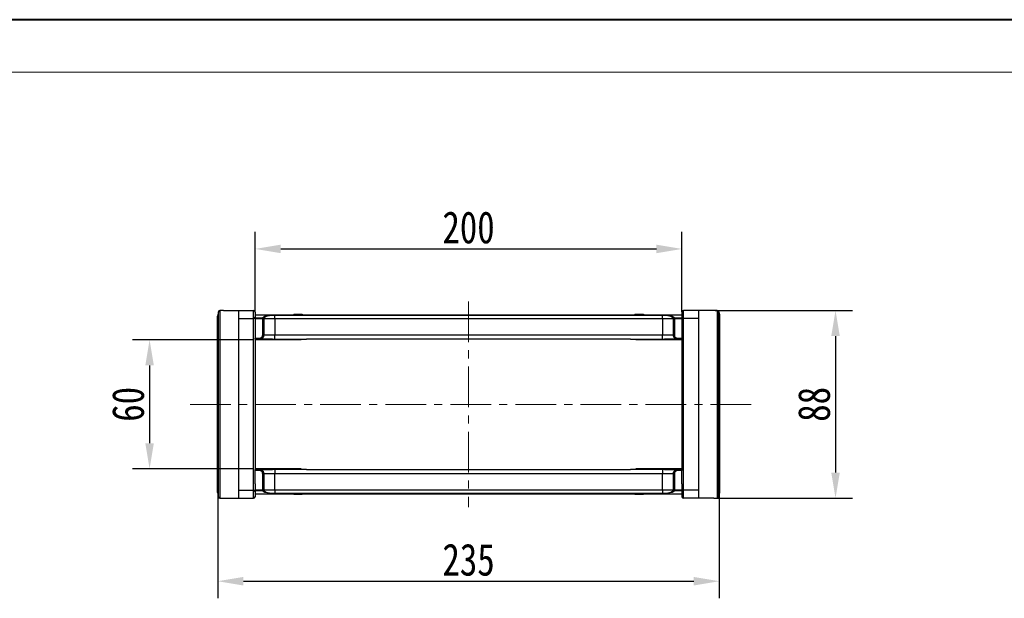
# Model space of a CAD drawing. Header units: millimetres. Extents: x -1595 to 486, y -108 to 1350.
# Tile 23 of 52: x -876 to -415, y 1079 to 1350. Entities that reach past the tile are written whole.
import ezdxf

# ---------------------------------------------------------------- set-up
doc = ezdxf.new("R2010")
doc.units = ezdxf.units.MM
doc.linetypes.add('CENTERX2', pattern=[20.32, 12.7, -2.54, 2.54, -2.54])
doc.styles.get("Standard").update_dxf_attribs({"font": '仿宋_GB2312.ttf', "width": 0.8})
doc.dimstyles.new('ISO-60.1', dxfattribs={"dimtxt": 15, "dimasz": 12, "dimexe": 8, "dimexo": 0.625, "dimgap": 2.5, "dimtad": 1, "dimdsep": 46, "dimtxsty": 'Standard', "dimcen": 2.5, "dimadec": 0, "dimazin": 0, "dimtfac": 1, "dimtmove": 0, "dimatfit": 3, "dimfxl": 0, "dimarcsym": 0})

# ---------------------------------------------------------------- blocks, each defined once
blk = doc.blocks.new('*D3716')
at = {"color": 0, "lineweight": -2}
for p, q in [((-766.48, 1200.57), (-823.31, 1200.57)), ((-815.31, 1188.57), (-815.31, 1152.07)), ((-766.48, 1140.07), (-823.31, 1140.07))]:
    blk.add_line(p, q, dxfattribs=at)
at = {"color": 0, "lineweight": 9}
for points in [[(-817.31, 1188.57), (-813.31, 1188.57), (-815.31, 1200.57)], [(-817.31, 1152.07), (-813.31, 1152.07), (-815.31, 1140.07)]]:
    blk.add_solid(points, dxfattribs=at)
at = {"layer": 'Defpoints', "color": 0, "lineweight": 9}
for p in [(-765.85, 1200.57), (-815.31, 1140.07), (-765.85, 1140.07)]:
    blk.add_point(p, dxfattribs=at)
at = {"color": 0, "lineweight": 9, "insert": (-825.31, 1170.32), "char_height": 15, "attachment_point": 5, "rotation": 90}
blk.add_mtext('60', dxfattribs=at)
blk = doc.blocks.new('*D3717')
at = {"color": 0, "lineweight": -2}
for p, q in [((-550.35, 1214.32), (-485.91, 1214.32)), ((-493.91, 1202.32), (-493.91, 1138.32)), ((-550.35, 1126.32), (-485.91, 1126.32))]:
    blk.add_line(p, q, dxfattribs=at)
at = {"color": 0, "lineweight": 9}
for points in [[(-495.91, 1202.32), (-491.91, 1202.32), (-493.91, 1214.32)], [(-495.91, 1138.32), (-491.91, 1138.32), (-493.91, 1126.32)]]:
    blk.add_solid(points, dxfattribs=at)
at = {"layer": 'Defpoints', "color": 0, "lineweight": 9}
for p in [(-550.97, 1214.32), (-550.97, 1126.32), (-493.91, 1126.32)]:
    blk.add_point(p, dxfattribs=at)
at = {"color": 0, "lineweight": 9, "insert": (-503.91, 1170.32), "char_height": 15, "attachment_point": 5, "rotation": 90}
blk.add_mtext('88', dxfattribs=at)
blk = doc.blocks.new('*D3718')
at = {"color": 0, "lineweight": -2}
for p, q in [((-765.85, 1213.65), (-765.85, 1251.11)), ((-565.85, 1213.65), (-565.85, 1251.11)), ((-753.85, 1243.11), (-577.85, 1243.11))]:
    blk.add_line(p, q, dxfattribs=at)
at = {"color": 0, "lineweight": 9}
for points in [[(-753.85, 1245.11), (-753.85, 1241.11), (-765.85, 1243.11)], [(-577.85, 1245.11), (-577.85, 1241.11), (-565.85, 1243.11)]]:
    blk.add_solid(points, dxfattribs=at)
at = {"layer": 'Defpoints', "color": 0, "lineweight": 9}
for p in [(-565.85, 1243.11), (-765.85, 1213.03), (-565.85, 1213.03)]:
    blk.add_point(p, dxfattribs=at)
at = {"color": 0, "lineweight": 9, "insert": (-665.85, 1253.11), "char_height": 15, "attachment_point": 5}
blk.add_mtext('200', dxfattribs=at)
blk = doc.blocks.new('*D3694')
at = {"color": 0, "lineweight": -2}
for p, q in [((-548.35, 1133.26), (-548.35, 1079.47)), ((-783.35, 1128.46), (-783.35, 1079.47)), ((-771.35, 1087.47), (-560.35, 1087.47))]:
    blk.add_line(p, q, dxfattribs=at)
at = {"color": 0, "lineweight": 9}
for points in [[(-771.35, 1089.47), (-771.35, 1085.47), (-783.35, 1087.47)], [(-560.35, 1089.47), (-560.35, 1085.47), (-548.35, 1087.47)]]:
    blk.add_solid(points, dxfattribs=at)
at = {"layer": 'Defpoints', "color": 0, "lineweight": 9}
for p in [(-548.35, 1133.89), (-783.35, 1129.09), (-548.35, 1087.47)]:
    blk.add_point(p, dxfattribs=at)
at = {"color": 0, "lineweight": 9, "insert": (-665.85, 1097.47), "char_height": 15, "attachment_point": 5}
blk.add_mtext('235', dxfattribs=at)

msp = doc.modelspace()

# ---------------------------------------------------------------- linework, layer by layer
at = {"color": 7, "lineweight": 40}
msp.add_line((467.158, 1350.477), (-1595.044, 1350.477), dxfattribs=at)
at = {"color": 7, "lineweight": 13}
msp.add_line((442.608, 1325.927), (-1472.293, 1325.927), dxfattribs=at)
at = {"color": 1, "linetype": 'CENTERX2', "lineweight": 13, "ltscale": 1.5}
for p, q in [((-665.853, 1218.473), (-665.853, 1122.16)), ((-796.276, 1170.317), (-531.855, 1170.317))]:
    msp.add_line(p, q, dxfattribs=at)
at = {"color": 7, "linetype": 'Continuous', "lineweight": 25}
for p, q in [((-783.074, 1126.963), (-783.074, 1213.67)), ((-782.339, 1214.272), (-782.339, 1126.361)), ((-780.736, 1214.317), (-781.453, 1214.317)), ((-781.453, 1214.317), (-781.453, 1214.303)), ((-780.736, 1214.317), (-773.653, 1214.317)), ((-773.653, 1214.317), (-773.653, 1126.317)), ((-773.653, 1214.317), (-766.603, 1214.317)), ((-766.603, 1210.506), (-766.603, 1214.317)), ((-765.853, 1213.567), (-765.853, 1211.185)), ((-565.853, 1213.567), (-565.853, 1211.185)), ((-565.103, 1210.506), (-565.103, 1214.317)), ((-558.053, 1214.317), (-565.103, 1214.317)), ((-558.053, 1214.317), (-558.053, 1126.317)), ((-550.971, 1214.317), (-558.053, 1214.317)), ((-550.253, 1214.317), (-550.971, 1214.317)), ((-550.253, 1214.317), (-550.253, 1214.303)), ((-549.368, 1214.272), (-549.368, 1126.361)), ((-548.633, 1126.963), (-548.633, 1213.67)), ((-783.453, 1128.955), (-783.453, 1211.678)), ((-783.439, 1211.825), (-783.439, 1128.808)), ((-773.653, 1210.506), (-766.603, 1210.506)), ((-766.603, 1130.127), (-766.603, 1210.506)), ((-765.853, 1212.317), (-665.853, 1212.317)), ((-765.853, 1211.185), (-765.853, 1207.576)), ((-765.853, 1210.901), (-762.317, 1210.901)), ((-762.317, 1210.412), (-765.853, 1210.412)), ((-762.317, 1210.412), (-762.317, 1210.901)), ((-762.317, 1210.412), (-761.822, 1210.444)), ((-762.314, 1210.317), (-762.317, 1210.412)), ((-762.314, 1202.817), (-762.314, 1210.317)), ((-762.314, 1210.317), (-761.818, 1210.317)), ((-761.822, 1210.444), (-761.818, 1210.317)), ((-761.818, 1210.317), (-761.818, 1202.817)), ((-756.657, 1210.317), (-761.818, 1210.317)), ((-756.657, 1212.153), (-665.853, 1212.153)), ((-756.657, 1212.153), (-756.657, 1212.113)), ((-756.657, 1210.317), (-756.657, 1212.113)), ((-665.853, 1212.113), (-756.657, 1212.113)), ((-756.657, 1210.317), (-756.657, 1202.817)), ((-665.853, 1210.317), (-756.657, 1210.317)), ((-747.753, 1212.517), (-747.753, 1212.317)), ((-747.753, 1212.517), (-747.508, 1212.517)), ((-747.508, 1212.517), (-747.508, 1212.317)), ((-747.508, 1212.517), (-747.323, 1212.517)), ((-747.323, 1212.517), (-747.323, 1212.317)), ((-747.323, 1212.517), (-746.748, 1212.517)), ((-746.748, 1212.517), (-746.748, 1212.317)), ((-746.748, 1212.517), (-745.741, 1212.517)), ((-745.741, 1212.517), (-745.741, 1212.317)), ((-745.741, 1212.517), (-745.682, 1212.517)), ((-745.682, 1212.517), (-745.682, 1212.317)), ((-745.682, 1212.517), (-744.955, 1212.517)), ((-744.955, 1212.517), (-744.955, 1212.317)), ((-744.955, 1212.517), (-744.836, 1212.517)), ((-744.836, 1212.317), (-744.836, 1212.517)), ((-744.836, 1212.517), (-744.443, 1212.517)), ((-744.443, 1212.517), (-744.443, 1212.317)), ((-744.443, 1212.517), (-743.763, 1212.517)), ((-743.763, 1212.517), (-743.763, 1212.317)), ((-743.763, 1212.517), (-743.758, 1212.517)), ((-743.758, 1212.317), (-743.758, 1212.517)), ((-665.853, 1212.317), (-565.853, 1212.317)), ((-665.853, 1212.153), (-575.05, 1212.153)), ((-575.05, 1212.113), (-665.853, 1212.113)), ((-575.05, 1210.317), (-665.853, 1210.317)), ((-587.949, 1212.517), (-587.949, 1212.317)), ((-587.949, 1212.517), (-587.944, 1212.517)), ((-587.944, 1212.517), (-587.944, 1212.317)), ((-587.944, 1212.517), (-587.264, 1212.517)), ((-587.264, 1212.517), (-587.264, 1212.317)), ((-587.264, 1212.517), (-586.871, 1212.517)), ((-586.871, 1212.517), (-586.871, 1212.317)), ((-586.871, 1212.517), (-586.752, 1212.517)), ((-586.752, 1212.517), (-586.752, 1212.317)), ((-586.752, 1212.517), (-586.025, 1212.517)), ((-586.025, 1212.517), (-586.025, 1212.317)), ((-586.025, 1212.517), (-585.966, 1212.517)), ((-585.966, 1212.517), (-585.966, 1212.317)), ((-585.966, 1212.517), (-584.959, 1212.517)), ((-584.959, 1212.517), (-584.959, 1212.317)), ((-584.959, 1212.517), (-584.384, 1212.517)), ((-584.384, 1212.517), (-584.384, 1212.317)), ((-584.384, 1212.517), (-584.199, 1212.517)), ((-584.199, 1212.517), (-584.199, 1212.317)), ((-584.199, 1212.517), (-583.954, 1212.517)), ((-583.954, 1212.517), (-583.954, 1212.317)), ((-575.05, 1212.153), (-575.05, 1212.113)), ((-575.05, 1210.317), (-575.05, 1212.113)), ((-569.889, 1210.317), (-575.05, 1210.317)), ((-575.05, 1210.317), (-575.05, 1202.817)), ((-569.889, 1210.317), (-569.885, 1210.444)), ((-569.889, 1202.817), (-569.889, 1210.317)), ((-569.889, 1210.317), (-569.393, 1210.317)), ((-569.885, 1210.444), (-569.39, 1210.412)), ((-569.39, 1210.412), (-569.393, 1210.317)), ((-569.393, 1210.317), (-569.393, 1202.817)), ((-569.39, 1210.901), (-565.853, 1210.901)), ((-569.39, 1210.901), (-569.39, 1210.412)), ((-565.853, 1210.412), (-569.39, 1210.412)), ((-565.853, 1211.185), (-565.853, 1207.576)), ((-558.053, 1210.506), (-565.103, 1210.506)), ((-565.103, 1130.127), (-565.103, 1210.506)), ((-548.268, 1211.825), (-548.268, 1128.808)), ((-548.253, 1128.955), (-548.253, 1211.678)), ((-765.853, 1207.576), (-765.853, 1201.317)), ((-565.853, 1207.576), (-565.853, 1201.317)), ((-765.853, 1201.317), (-763.823, 1201.317)), ((-765.853, 1200.817), (-765.853, 1201.317)), ((-763.823, 1200.817), (-765.853, 1200.817)), ((-765.853, 1200.817), (-765.853, 1139.817)), ((-744.253, 1200.567), (-765.853, 1200.567)), ((-763.823, 1201.317), (-763.823, 1200.817)), ((-757.711, 1200.817), (-763.823, 1200.817)), ((-762.314, 1202.817), (-761.818, 1202.817)), ((-761.818, 1202.817), (-756.657, 1202.817)), ((-756.657, 1200.817), (-756.657, 1202.817)), ((-756.657, 1202.817), (-665.853, 1202.817)), ((-756.657, 1200.817), (-741.771, 1200.817)), ((-744.253, 1200.567), (-744.253, 1200.817)), ((-665.853, 1200.817), (-741.746, 1200.817)), ((-665.853, 1202.817), (-575.05, 1202.817)), ((-589.961, 1200.817), (-665.853, 1200.817)), ((-589.936, 1200.817), (-575.05, 1200.817)), ((-587.453, 1200.567), (-587.453, 1200.817)), ((-565.853, 1200.567), (-587.453, 1200.567)), ((-575.05, 1202.817), (-569.889, 1202.817)), ((-575.05, 1200.817), (-575.05, 1202.817)), ((-567.884, 1200.817), (-573.996, 1200.817)), ((-569.889, 1202.817), (-569.393, 1202.817)), ((-567.884, 1201.317), (-565.853, 1201.317)), ((-567.884, 1200.817), (-567.884, 1201.317)), ((-565.853, 1200.817), (-567.884, 1200.817)), ((-565.853, 1201.317), (-565.853, 1200.817)), ((-565.853, 1200.817), (-565.853, 1139.817)), ((-744.253, 1140.067), (-765.853, 1140.067)), ((-765.853, 1139.817), (-763.823, 1139.817)), ((-765.853, 1139.317), (-765.853, 1139.817)), ((-763.823, 1139.817), (-763.823, 1139.317)), ((-763.823, 1139.817), (-757.711, 1139.817)), ((-756.657, 1139.816), (-756.657, 1137.817)), ((-741.771, 1139.816), (-756.657, 1139.816)), ((-744.253, 1139.816), (-744.253, 1140.067)), ((-741.746, 1139.817), (-665.853, 1139.817)), ((-665.853, 1139.817), (-589.961, 1139.817)), ((-575.05, 1139.816), (-589.936, 1139.816)), ((-565.853, 1140.067), (-587.453, 1140.067)), ((-587.453, 1139.816), (-587.453, 1140.067)), ((-575.05, 1139.816), (-575.05, 1137.817)), ((-573.996, 1139.817), (-567.884, 1139.817)), ((-567.884, 1139.317), (-567.884, 1139.817)), ((-567.884, 1139.817), (-565.853, 1139.817)), ((-565.853, 1139.817), (-565.853, 1139.317)), ((-763.823, 1139.317), (-765.853, 1139.317)), ((-765.853, 1133.057), (-765.853, 1139.317)), ((-761.818, 1137.817), (-762.314, 1137.817)), ((-762.314, 1130.317), (-762.314, 1137.817)), ((-761.818, 1137.817), (-761.818, 1130.317)), ((-756.657, 1137.817), (-761.818, 1137.817)), ((-756.657, 1130.317), (-756.657, 1137.817)), ((-665.853, 1137.817), (-756.657, 1137.817)), ((-575.05, 1137.817), (-665.853, 1137.817)), ((-569.889, 1137.817), (-575.05, 1137.817)), ((-575.05, 1130.317), (-575.05, 1137.817)), ((-569.393, 1137.817), (-569.889, 1137.817)), ((-569.889, 1130.317), (-569.889, 1137.817)), ((-569.393, 1137.817), (-569.393, 1130.317)), ((-565.853, 1139.317), (-567.884, 1139.317)), ((-565.853, 1133.057), (-565.853, 1139.317)), ((-765.853, 1133.057), (-765.853, 1129.448)), ((-762.317, 1130.221), (-762.314, 1130.317)), ((-761.818, 1130.317), (-762.314, 1130.317)), ((-761.818, 1130.317), (-761.822, 1130.189)), ((-761.818, 1130.317), (-756.657, 1130.317)), ((-756.657, 1130.317), (-756.657, 1128.52)), ((-756.657, 1130.317), (-665.853, 1130.317)), ((-665.853, 1130.317), (-575.05, 1130.317)), ((-575.05, 1130.317), (-575.05, 1128.52)), ((-575.05, 1130.317), (-569.889, 1130.317)), ((-569.393, 1130.317), (-569.889, 1130.317)), ((-569.885, 1130.189), (-569.889, 1130.317)), ((-569.393, 1130.317), (-569.39, 1130.221)), ((-565.853, 1133.057), (-565.853, 1129.448)), ((-781.453, 1126.33), (-781.453, 1126.317)), ((-781.453, 1126.317), (-780.736, 1126.317)), ((-780.736, 1126.317), (-773.653, 1126.317)), ((-773.653, 1130.127), (-766.603, 1130.127)), ((-773.653, 1126.317), (-766.603, 1126.317)), ((-766.603, 1126.317), (-766.603, 1130.127)), ((-765.853, 1130.221), (-762.317, 1130.221)), ((-762.317, 1129.732), (-765.853, 1129.732)), ((-765.853, 1129.448), (-765.853, 1127.067)), ((-665.853, 1128.317), (-765.853, 1128.317)), ((-762.317, 1129.732), (-762.317, 1130.221)), ((-761.822, 1130.189), (-762.317, 1130.221)), ((-756.657, 1128.48), (-756.657, 1128.52)), ((-756.657, 1128.52), (-665.853, 1128.52)), ((-665.853, 1128.48), (-756.657, 1128.48)), ((-747.753, 1128.117), (-747.753, 1128.317)), ((-747.508, 1128.117), (-747.753, 1128.117)), ((-747.508, 1128.117), (-747.508, 1128.317)), ((-747.323, 1128.117), (-747.508, 1128.117)), ((-747.323, 1128.117), (-747.323, 1128.317)), ((-746.748, 1128.117), (-747.323, 1128.117)), ((-746.748, 1128.117), (-746.748, 1128.317)), ((-745.741, 1128.117), (-746.748, 1128.117)), ((-745.741, 1128.117), (-745.741, 1128.317)), ((-745.682, 1128.117), (-745.741, 1128.117)), ((-745.682, 1128.117), (-745.682, 1128.317)), ((-744.955, 1128.117), (-745.682, 1128.117)), ((-744.955, 1128.117), (-744.955, 1128.317)), ((-744.836, 1128.117), (-744.955, 1128.117)), ((-744.836, 1128.117), (-744.836, 1128.317)), ((-744.443, 1128.117), (-744.836, 1128.117)), ((-744.443, 1128.117), (-744.443, 1128.317)), ((-743.763, 1128.117), (-744.443, 1128.117)), ((-743.763, 1128.117), (-743.763, 1128.317)), ((-743.758, 1128.117), (-743.763, 1128.117)), ((-743.758, 1128.117), (-743.758, 1128.317)), ((-665.853, 1128.52), (-575.05, 1128.52)), ((-575.05, 1128.48), (-665.853, 1128.48)), ((-565.853, 1128.317), (-665.853, 1128.317)), ((-587.949, 1128.317), (-587.949, 1128.117)), ((-587.944, 1128.117), (-587.949, 1128.117)), ((-587.944, 1128.117), (-587.944, 1128.317)), ((-587.264, 1128.117), (-587.944, 1128.117)), ((-587.264, 1128.117), (-587.264, 1128.317)), ((-586.871, 1128.117), (-587.264, 1128.117)), ((-586.871, 1128.317), (-586.871, 1128.117)), ((-586.752, 1128.117), (-586.871, 1128.117)), ((-586.752, 1128.117), (-586.752, 1128.317)), ((-586.025, 1128.117), (-586.752, 1128.117)), ((-586.025, 1128.117), (-586.025, 1128.317)), ((-585.966, 1128.117), (-586.025, 1128.117)), ((-585.966, 1128.117), (-585.966, 1128.317)), ((-584.959, 1128.117), (-585.966, 1128.117)), ((-584.959, 1128.117), (-584.959, 1128.317)), ((-584.384, 1128.117), (-584.959, 1128.117)), ((-584.384, 1128.117), (-584.384, 1128.317)), ((-584.199, 1128.117), (-584.384, 1128.117)), ((-584.199, 1128.117), (-584.199, 1128.317)), ((-583.954, 1128.117), (-584.199, 1128.117)), ((-583.954, 1128.117), (-583.954, 1128.317)), ((-575.05, 1128.48), (-575.05, 1128.52)), ((-569.39, 1130.221), (-569.885, 1130.189)), ((-569.39, 1130.221), (-565.853, 1130.221)), ((-569.39, 1130.221), (-569.39, 1129.732)), ((-565.853, 1129.732), (-569.39, 1129.732)), ((-565.853, 1129.448), (-565.853, 1127.067)), ((-565.103, 1126.317), (-565.103, 1130.127)), ((-558.053, 1130.127), (-565.103, 1130.127)), ((-558.053, 1126.317), (-565.103, 1126.317)), ((-550.971, 1126.317), (-558.053, 1126.317)), ((-550.971, 1126.317), (-550.253, 1126.317)), ((-550.253, 1126.33), (-550.253, 1126.317))]:
    msp.add_line(p, q, dxfattribs=at)
at = {"color": 8, "linetype": 'Continuous', "lineweight": 25}
for p, q in [((-782.372, 1214.272), (-782.339, 1214.272)), ((-549.335, 1214.272), (-549.368, 1214.272)), ((-782.339, 1126.361), (-782.372, 1126.361)), ((-549.368, 1126.361), (-549.335, 1126.361))]:
    msp.add_line(p, q, dxfattribs=at)
at = {"color": 7, "linetype": 'Continuous', "lineweight": 25}
for centre, radius, start, end in [((-782.339, 1213.523), 0.75, 92.57859, 168.79943), ((-782.339, 1213.522), 0.75, 89.97849, 168.65466), ((-766.603, 1213.567), 0.75, 0, 90), ((-565.103, 1213.567), 0.75, 90, 180), ((-549.368, 1213.522), 0.75, 11.34534, 90.02151), ((-549.368, 1213.523), 0.75, 11.20057, 87.42141), ((-782.706, 1211.678), 0.748, 168.67268, 179.99986), ((-782.703, 1211.678), 0.75, 168.82866, 180), ((-766.57, 1211.222), 0.717, 267.29247, 357.00858), ((-762.327, 1210.394), 0.508, 5.70659, 88.89252), ((-569.38, 1210.394), 0.508, 91.10748, 174.29341), ((-565.137, 1211.222), 0.717, 182.99142, 272.70753), ((-549.001, 1211.678), 0.748, 0.00014, 11.32732), ((-549.003, 1211.678), 0.75, 0, 11.17134), ((-782.703, 1128.955), 0.75, 180, 191.17134), ((-782.706, 1128.955), 0.748, 180.00014, 191.32732), ((-782.339, 1127.11), 0.75, 191.20057, 267.42141), ((-782.339, 1127.111), 0.75, 191.34534, 270.02151), ((-766.57, 1129.411), 0.717, 2.99142, 92.70753), ((-766.603, 1127.067), 0.75, 270, 0), ((-762.327, 1130.239), 0.508, 271.10748, 354.29341), ((-569.38, 1130.239), 0.508, 185.70659, 268.89252), ((-565.137, 1129.411), 0.717, 87.29247, 177.00858), ((-565.103, 1127.067), 0.75, 180, 270), ((-549.368, 1127.111), 0.75, 269.97849, 348.65466), ((-549.368, 1127.11), 0.75, 272.57859, 348.79943), ((-549.003, 1128.955), 0.75, 348.82866, 0), ((-549.001, 1128.955), 0.748, 348.67268, 359.99986)]:
    msp.add_arc(centre, radius, start, end, dxfattribs=at)
for centre, major_axis, ratio, start_param, end_param in [((-780.393, 1170.317), (0, 44), 0.9829545, 0.0245263, 0.0450049), ((-551.314, 1170.317), (0, 44), 0.9829545, 6.2381804, 6.258659), ((-742.778, 1202.817), (-1.279, 1.932), 0.4054038, 2.8565419, 2.8792622), ((-588.928, 1202.817), (1.279, 1.932), 0.4054038, 3.4039232, 3.4266434), ((-742.778, 1137.817), (1.279, 1.932), 0.4054038, 0.2623305, 0.2850507), ((-588.928, 1137.817), (-1.279, 1.932), 0.4054038, 5.9981346, 6.0208548), ((-780.393, 1170.317), (0, 44), 0.9829545, 3.0965878, 3.1170663), ((-551.314, 1170.317), (0, 44), 0.9829545, 3.166119, 3.1865975)]:
    msp.add_ellipse(centre, major_axis=major_axis, ratio=ratio, start_param=start_param, end_param=end_param, dxfattribs=at)
for points, knots in [([(-783.074, 1213.67), (-783.169, 1213.188), (-783.291, 1212.573), (-783.412, 1211.958), (-783.439, 1211.825)], [0, 0, 0, 0, 0.7828247, 1, 1, 1, 1]), ([(-781.454, 1214.304), (-781.456, 1214.304), (-781.762, 1214.297), (-782.068, 1214.285), (-782.372, 1214.272)], [0, 0, 0, 0, 0.006168, 1, 1, 1, 1]), ([(-549.335, 1214.272), (-549.436, 1214.276), (-549.742, 1214.29), (-550.048, 1214.297), (-550.253, 1214.302)], [0, 0, 0, 0, 0.3309286, 1, 1, 1, 1]), ([(-548.633, 1213.67), (-548.538, 1213.188), (-548.416, 1212.573), (-548.294, 1211.958), (-548.268, 1211.825)], [0, 0, 0, 0, 0.78282465, 1, 1, 1, 1]), ([(-762.317, 1210.901), (-762.232, 1211.007), (-762.084, 1211.192), (-761.571, 1211.438), (-760.822, 1211.689), (-759.859, 1211.892), (-758.782, 1212.035), (-757.817, 1212.127), (-757.08, 1212.144), (-756.657, 1212.153)], [0, 0, 0, 0, 0.171497, 0.3000877, 0.4286662, 0.6463504, 0.7521855, 0.8578829, 1, 1, 1, 1]), ([(-756.657, 1212.113), (-757.066, 1212.101), (-757.778, 1212.079), (-758.686, 1211.956), (-759.677, 1211.766), (-760.774, 1211.422), (-761.519, 1210.954), (-761.765, 1210.604), (-761.816, 1210.462), (-761.822, 1210.444)], [0, 0, 0, 0, 0.1441605, 0.2514116, 0.358864, 0.5773891, 0.8313602, 0.978387, 1, 1, 1, 1]), ([(-575.05, 1212.153), (-574.627, 1212.144), (-573.89, 1212.127), (-572.925, 1212.035), (-571.848, 1211.892), (-570.885, 1211.689), (-570.136, 1211.438), (-569.623, 1211.192), (-569.475, 1211.007), (-569.39, 1210.901)], [0, 0, 0, 0, 0.1421171, 0.2478145, 0.3536496, 0.5713338, 0.6999123, 0.828503, 1, 1, 1, 1]), ([(-569.885, 1210.444), (-569.958, 1210.585), (-570.142, 1210.938), (-570.939, 1211.422), (-572.029, 1211.766), (-573.021, 1211.956), (-573.929, 1212.079), (-574.641, 1212.101), (-575.05, 1212.113)], [0, 0, 0, 0, 0.1685696, 0.4225622, 0.6411057, 0.7485672, 0.8558274, 1, 1, 1, 1]), ([(-763.823, 1201.317), (-763.709, 1201.324), (-763.426, 1201.343), (-763.001, 1201.526), (-762.621, 1201.866), (-762.364, 1202.313), (-762.331, 1202.649), (-762.314, 1202.817)], [0, 0, 0, 0, 0.1452268, 0.3603998, 0.5741389, 0.7870548, 1, 1, 1, 1]), ([(-761.818, 1202.817), (-761.819, 1202.762), (-761.822, 1202.651), (-761.843, 1202.486), (-761.878, 1202.32), (-761.927, 1202.159), (-762.009, 1201.951), (-762.118, 1201.755), (-762.249, 1201.574), (-762.359, 1201.447), (-762.478, 1201.33), (-762.609, 1201.222), (-762.748, 1201.126), (-762.893, 1201.042), (-763.046, 1200.97), (-763.205, 1200.911), (-763.388, 1200.861), (-763.595, 1200.824), (-763.747, 1200.819), (-763.823, 1200.817)], [0, 0, 0, 0, 0.0523899, 0.1051422, 0.1590368, 0.2133258, 0.2656737, 0.3721305, 0.4263638, 0.4788672, 0.5317317, 0.585733, 0.6401263, 0.6929511, 0.7461417, 0.8004848, 0.8552258, 0.9271475, 1, 1, 1, 1]), ([(-757.711, 1200.817), (-757.697, 1200.817), (-757.346, 1200.817), (-756.994, 1200.817), (-756.657, 1200.817)], [0, 0, 0, 0, 0.0418062, 1, 1, 1, 1]), ([(-741.782, 1200.817), (-741.782, 1200.817), (-741.769, 1200.817), (-741.757, 1200.817), (-741.746, 1200.817)], [0, 0, 0, 0, 0.0632241, 1, 1, 1, 1]), ([(-575.05, 1200.817), (-574.713, 1200.817), (-574.361, 1200.817), (-574.01, 1200.817), (-573.996, 1200.817)], [0, 0, 0, 0, 0.9581938, 1, 1, 1, 1]), ([(-567.884, 1200.817), (-567.939, 1200.818), (-568.051, 1200.821), (-568.219, 1200.842), (-568.386, 1200.878), (-568.549, 1200.927), (-568.707, 1200.99), (-568.858, 1201.066), (-569.004, 1201.155), (-569.142, 1201.256), (-569.269, 1201.367), (-569.387, 1201.489), (-569.495, 1201.621), (-569.591, 1201.762), (-569.701, 1201.959), (-569.787, 1202.169), (-569.848, 1202.402), (-569.882, 1202.601), (-569.887, 1202.744), (-569.889, 1202.817)], [0, 0, 0, 0, 0.0530632, 0.1064964, 0.1610968, 0.2161005, 0.2691683, 0.3226066, 0.3772149, 0.4322282, 0.4852658, 0.5386753, 0.5932595, 0.6482506, 0.7010615, 0.8084928, 0.8632443, 0.9312231, 1, 1, 1, 1]), ([(-569.393, 1202.817), (-569.386, 1202.709), (-569.368, 1202.433), (-569.19, 1202.011), (-568.848, 1201.628), (-568.395, 1201.367), (-568.054, 1201.333), (-567.884, 1201.317)], [0, 0, 0, 0, 0.1369171, 0.3517136, 0.5676407, 0.7838231, 1, 1, 1, 1]), ([(-763.823, 1139.817), (-763.768, 1139.815), (-763.656, 1139.813), (-763.488, 1139.791), (-763.321, 1139.755), (-763.158, 1139.706), (-763, 1139.643), (-762.849, 1139.567), (-762.703, 1139.478), (-762.565, 1139.377), (-762.438, 1139.266), (-762.32, 1139.144), (-762.212, 1139.012), (-762.116, 1138.871), (-762.006, 1138.674), (-761.92, 1138.464), (-761.858, 1138.231), (-761.825, 1138.032), (-761.82, 1137.889), (-761.818, 1137.817)], [0, 0, 0, 0, 0.0530632, 0.1064964, 0.1610968, 0.2161005, 0.2691683, 0.3226066, 0.3772149, 0.4322282, 0.4852658, 0.5386753, 0.5932595, 0.6482506, 0.7010615, 0.8084928, 0.8632443, 0.9312231, 1, 1, 1, 1]), ([(-756.657, 1139.816), (-756.994, 1139.816), (-757.346, 1139.817), (-757.697, 1139.817), (-757.711, 1139.817)], [0, 0, 0, 0, 0.9581938, 1, 1, 1, 1]), ([(-589.925, 1139.816), (-589.925, 1139.816), (-589.937, 1139.816), (-589.95, 1139.816), (-589.961, 1139.817)], [0, 0, 0, 0, 0.06322412, 1, 1, 1, 1]), ([(-573.996, 1139.817), (-574.01, 1139.817), (-574.361, 1139.817), (-574.713, 1139.816), (-575.05, 1139.816)], [0, 0, 0, 0, 0.0418062, 1, 1, 1, 1]), ([(-569.889, 1137.817), (-569.888, 1137.871), (-569.885, 1137.982), (-569.864, 1138.147), (-569.829, 1138.313), (-569.78, 1138.474), (-569.698, 1138.682), (-569.589, 1138.878), (-569.458, 1139.059), (-569.348, 1139.186), (-569.229, 1139.303), (-569.098, 1139.411), (-568.959, 1139.507), (-568.813, 1139.591), (-568.661, 1139.663), (-568.501, 1139.722), (-568.318, 1139.772), (-568.112, 1139.809), (-567.96, 1139.814), (-567.884, 1139.817)], [0, 0, 0, 0, 0.0523899, 0.1051422, 0.1590368, 0.2133258, 0.2656737, 0.3721305, 0.4263638, 0.4788672, 0.5317317, 0.585733, 0.6401263, 0.6929511, 0.7461417, 0.8004848, 0.8552258, 0.9271475, 1, 1, 1, 1]), ([(-762.314, 1137.817), (-762.321, 1137.924), (-762.339, 1138.2), (-762.517, 1138.622), (-762.859, 1139.005), (-763.312, 1139.266), (-763.653, 1139.3), (-763.823, 1139.317)], [0, 0, 0, 0, 0.1369171, 0.3517136, 0.5676407, 0.7838231, 1, 1, 1, 1]), ([(-567.884, 1139.317), (-567.998, 1139.309), (-568.281, 1139.29), (-568.706, 1139.107), (-569.085, 1138.767), (-569.343, 1138.32), (-569.376, 1137.984), (-569.393, 1137.817)], [0, 0, 0, 0, 0.1452268, 0.3603998, 0.5741389, 0.7870548, 1, 1, 1, 1]), ([(-783.439, 1128.808), (-783.356, 1128.387), (-783.234, 1127.772), (-783.112, 1127.157), (-783.074, 1126.963)], [0, 0, 0, 0, 0.68553605, 1, 1, 1, 1]), ([(-782.372, 1126.361), (-782.271, 1126.357), (-781.965, 1126.343), (-781.658, 1126.336), (-781.453, 1126.331)], [0, 0, 0, 0, 0.33092861, 1, 1, 1, 1]), ([(-756.657, 1128.48), (-757.08, 1128.49), (-757.817, 1128.506), (-758.782, 1128.598), (-759.859, 1128.741), (-760.822, 1128.944), (-761.571, 1129.195), (-762.084, 1129.441), (-762.232, 1129.626), (-762.317, 1129.732)], [0, 0, 0, 0, 0.1421171, 0.2478145, 0.3536496, 0.5713338, 0.6999123, 0.828503, 1, 1, 1, 1]), ([(-761.822, 1130.189), (-761.749, 1130.048), (-761.565, 1129.695), (-760.768, 1129.212), (-759.678, 1128.867), (-758.686, 1128.677), (-757.778, 1128.554), (-757.066, 1128.532), (-756.657, 1128.52)], [0, 0, 0, 0, 0.1685696, 0.4225622, 0.6411057, 0.7485672, 0.8558274, 1, 1, 1, 1]), ([(-575.05, 1128.52), (-574.641, 1128.532), (-573.929, 1128.554), (-573.021, 1128.677), (-572.029, 1128.867), (-570.933, 1129.211), (-570.188, 1129.68), (-569.942, 1130.029), (-569.891, 1130.171), (-569.885, 1130.189)], [0, 0, 0, 0, 0.1441605, 0.2514116, 0.358864, 0.5773891, 0.8313602, 0.978387, 1, 1, 1, 1]), ([(-569.39, 1129.732), (-569.475, 1129.626), (-569.623, 1129.441), (-570.136, 1129.195), (-570.885, 1128.944), (-571.848, 1128.741), (-572.925, 1128.598), (-573.89, 1128.506), (-574.627, 1128.49), (-575.05, 1128.48)], [0, 0, 0, 0, 0.171497, 0.3000877, 0.4286662, 0.6463504, 0.7521855, 0.8578829, 1, 1, 1, 1]), ([(-550.253, 1126.329), (-550.251, 1126.329), (-549.945, 1126.336), (-549.639, 1126.348), (-549.335, 1126.361)], [0, 0, 0, 0, 0.006168, 1, 1, 1, 1]), ([(-548.268, 1128.808), (-548.351, 1128.387), (-548.473, 1127.772), (-548.595, 1127.157), (-548.633, 1126.963)], [0, 0, 0, 0, 0.68553605, 1, 1, 1, 1])]:
    msp.add_open_spline(points, degree=3, knots=knots, dxfattribs=at)

# ---------------------------------------------------------------- dimensions: what is measured, and where the dimension line sits
at = {"color": 5, "lineweight": 9}
for base, p1, p2, picture, middle in [((-565.853, 1243.113), (-765.853, 1213.027), (-565.853, 1213.027), '*D3718', (-665.853, 1253.113)), ((-548.353, 1087.469), (-783.353, 1129.089), (-548.353, 1133.888), '*D3694', (-665.853, 1097.469))]:
    dim = msp.add_linear_dim(base=base, p1=p1, p2=p2, dimstyle='ISO-60.1', dxfattribs=at)
    dim.commit()
    dim.dimension.update_dxf_attribs({"geometry": picture, "text_midpoint": middle})
dim = msp.add_linear_dim(base=(-493.909, 1126.317), p1=(-550.971, 1214.317), p2=(-550.971, 1126.317), angle=90, dimstyle='ISO-60.1', dxfattribs=at)
dim.commit()
dim.dimension.update_dxf_attribs({"geometry": '*D3717', "text_midpoint": (-503.909, 1170.317)})
dim = msp.add_linear_dim(base=(-815.31, 1140.067), p1=(-765.853, 1200.567), p2=(-765.853, 1140.067), angle=90, text='60', dimstyle='ISO-60.1', dxfattribs=at)
dim.commit()
dim.dimension.update_dxf_attribs({"geometry": '*D3716', "text_midpoint": (-825.31, 1170.317)})

doc.saveas('drawing.dxf')
